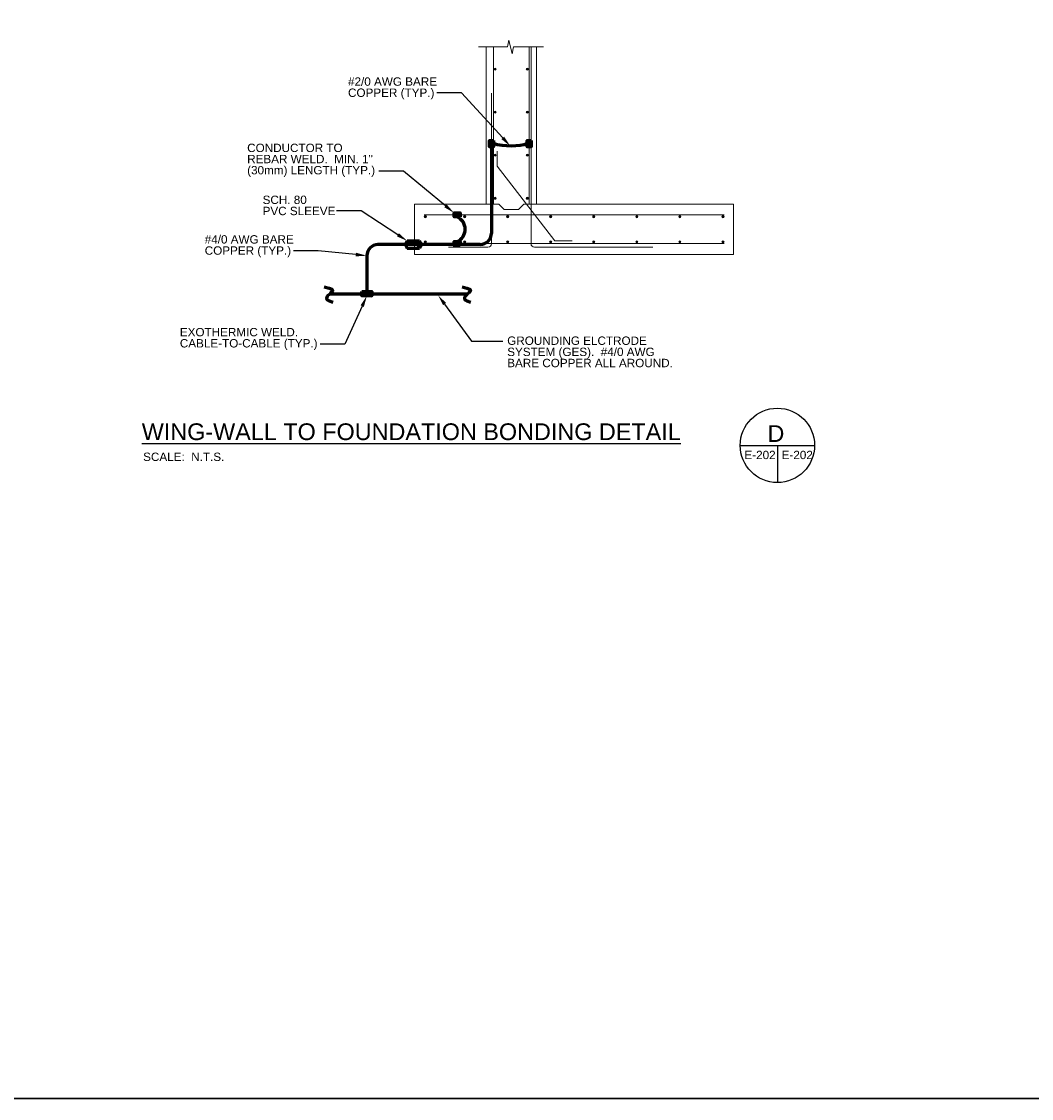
# Model space of a CAD drawing. Header units: inches. Extents: x 296 to 8995, y 82 to 10070.
# Tile 5 of 16: x 1394 to 2480, y 6409 to 7568. Entities that reach past the tile are written whole.
import ezdxf
from ezdxf import colors
from ezdxf.entities.mleader import LeaderData, LeaderLine
from ezdxf.math import Vec2, Vec3

# ---------------------------------------------------------------- set-up
doc = ezdxf.new("R2010")
doc.units = ezdxf.units.IN
doc.header["$MEASUREMENT"] = 0
for name, color, linetype, lineweight in [('E-ANNO-TEXT', 7, 'Continuous', 25), ('E-GND-GES', 92, 'Continuous', 60), ('S-FNDN-FTNG', 253, 'Continuous', 13), ('S-REIN-RBAR', 5, 'Continuous', 13)]:
    doc.layers.add(name, color=color, linetype=linetype, lineweight=lineweight)
doc.styles.get("Standard").update_dxf_attribs({"font": 'arial.ttf'})

# ---------------------------------------------------------------- blocks, each defined once
blk = doc.blocks.new('REINFDOT')
for radius in [0.003125, 0.001875, 0.000625]:
    blk.add_circle((0, 0), radius)
blk = doc.blocks.new('REINF. DOT')
at = {"layer": 'S-REIN-RBAR', "xscale": 100, "yscale": 100, "zscale": 100, "rotation": 90.00000000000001}
blk.add_blockref('REINFDOT', (36.53340474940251, 24.58942908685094), dxfattribs=at)
blk = doc.blocks.new('REINF. DOT_1')
at = {"layer": 'S-REIN-RBAR', "extrusion": (0, 0, -1), "xscale": 100, "yscale": -100, "zscale": 100, "rotation": 89.99999999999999}
blk.add_blockref('REINFDOT', (-36.53340474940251, 24.58942908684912), dxfattribs=at)

msp = doc.modelspace()

# ---------------------------------------------------------------- hatches: boundary and pattern name
at = {"layer": 'E-GND-GES'}
h = msp.add_hatch(color=256, dxfattribs=at)
h.dxf.hatch_style = 1
h.paths.add_polyline_path([(1896.830293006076, 7439.548930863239), (1896.830293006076, 7432.98182640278), (1901.163985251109, 7432.98182640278), (1901.163985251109, 7439.548930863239)])
h = msp.add_hatch(color=256, dxfattribs=at)
h.dxf.hatch_style = 1
h.paths.add_polyline_path([(1937.568567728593, 7439.548930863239), (1937.568567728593, 7432.98182640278), (1941.902259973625, 7432.98182640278), (1941.902259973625, 7439.548930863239)])
h = msp.add_hatch(color=256, dxfattribs=at)
h.dxf.hatch_style = 1
h.paths.add_polyline_path([(1858.906581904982, 7357.364687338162), (1865.459922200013, 7357.364687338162), (1865.459922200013, 7361.698379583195), (1858.906581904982, 7361.698379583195)])
h = msp.add_hatch(color=256, dxfattribs=at)
h.dxf.hatch_style = 1
h.paths.add_polyline_path([(1858.906581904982, 7326.507544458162), (1865.459922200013, 7326.507544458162), (1865.459922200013, 7330.841236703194), (1858.906581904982, 7330.841236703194)])
h = msp.add_hatch(color=256, dxfattribs=at)
h.dxf.hatch_style = 1
h.paths.add_polyline_path([(1770.618242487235, 7277.138178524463), (1759.511561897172, 7277.138178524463), (1765.064902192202, 7274.761244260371), (1770.618242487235, 7274.761244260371)])
h.paths.add_polyline_path([(1759.511561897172, 7277.138178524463), (1759.511561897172, 7274.761244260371), (1765.064902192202, 7274.761244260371)], flags=17)
h.paths.add_polyline_path([(1765.064902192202, 7274.761244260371), (1759.511561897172, 7274.761244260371), (1759.511561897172, 7272.38430999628), (1770.618242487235, 7272.38430999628)])
h.paths.add_polyline_path([(1770.618242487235, 7274.699554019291, -0.01514835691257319), (1765.064902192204, 7274.761244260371), (1770.618242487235, 7272.38430999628)])
h = msp.add_hatch(color=256, dxfattribs=at)
h.dxf.hatch_style = 1
h.paths.add_polyline_path([(1770.618242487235, 7274.761244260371), (1765.064902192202, 7274.761244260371), (1770.618242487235, 7272.38430999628)])

# ---------------------------------------------------------------- linework, layer by layer
at = {"layer": 'E-ANNO-TEXT'}
for p, q in [((2166.630756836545, 7111.612818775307), (2246.630756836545, 7111.612818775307)), ((2206.630756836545, 7111.612818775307), (2206.630756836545, 7071.612818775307))]:
    msp.add_line(p, q, dxfattribs=at)
msp.add_circle((2206.630756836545, 7111.612818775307), 40, dxfattribs=at)
at = {"layer": 'E-GND-GES'}
for p, q in [((1898.997139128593, 7433.995590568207), (1898.997139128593, 7339.729744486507)), ((1865.459922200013, 7327.729744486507), (1777.064902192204, 7327.729744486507)), ((1808.550269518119, 7331.572588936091), (1821.644540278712, 7331.572588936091)), ((1808.550269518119, 7323.916916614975), (1821.644540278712, 7323.916916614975)), ((1886.997139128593, 7327.729744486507), (1865.459922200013, 7327.729744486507)), ((1765.064902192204, 7315.729744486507), (1765.064902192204, 7274.761244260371)), ((1759.511561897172, 7277.138178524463), (1770.618242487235, 7272.38430999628)), ((1725.497853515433, 7274.761244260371), (1873.678956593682, 7274.761244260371))]:
    msp.add_line(p, q, dxfattribs=at)
at = {"layer": 'E-GND-GES', "lineweight": 30}
msp.add_lwpolyline([(307.9054851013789, 10069.93255005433), (8994.96191506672, 10069.93255005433), (8994.96191506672, 6408.870397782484), (307.9054851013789, 6408.870397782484)], close=True, dxfattribs=at)
at = {"layer": 'E-GND-GES'}
for points in [[(1901.163985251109, 7439.548930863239), (1901.163985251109, 7432.98182640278), (1896.830293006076, 7432.98182640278), (1896.830293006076, 7439.548930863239)], [(1941.902259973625, 7439.548930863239), (1941.902259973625, 7432.98182640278), (1937.568567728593, 7432.98182640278), (1937.568567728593, 7439.548930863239)], [(1865.459922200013, 7357.364687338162), (1858.906581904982, 7357.364687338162), (1858.906581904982, 7361.698379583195), (1865.459922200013, 7361.698379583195)], [(1865.459922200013, 7326.507544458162), (1858.906581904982, 7326.507544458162), (1858.906581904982, 7330.841236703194), (1865.459922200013, 7330.841236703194)], [(1759.511561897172, 7277.138178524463), (1770.618242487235, 7277.138178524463), (1770.618242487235, 7272.38430999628), (1759.511561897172, 7272.38430999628)]]:
    msp.add_lwpolyline(points, close=True, dxfattribs=at)
for centre, radius, start, end in [((1856.441364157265, 7344.102962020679), 14.45138868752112, 293.4110137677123, 66.58898623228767), ((1886.997139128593, 7339.729744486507), 12, 270, 0), ((1777.064902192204, 7315.729744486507), 12, 90, 180)]:
    msp.add_arc(centre, radius, start, end, dxfattribs=at)
for points in [[(1937.568567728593, 7436.265378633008), (1928.961759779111, 7432.860797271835), (1912.916426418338, 7432.569234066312), (1901.163985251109, 7436.265378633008)], [(1808.550269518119, 7331.572588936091), (1806.582474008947, 7328.780833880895), (1806.633934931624, 7326.287792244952), (1808.550269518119, 7323.916916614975)], [(1821.644540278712, 7331.572588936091), (1819.67674476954, 7328.780833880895), (1819.728205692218, 7326.287792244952), (1821.644540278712, 7323.916916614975)], [(1821.644540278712, 7331.572588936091), (1823.612335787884, 7328.780833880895), (1823.560874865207, 7326.287792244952), (1821.644540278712, 7323.916916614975)], [(1719.245509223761, 7282.258268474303), (1728.508388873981, 7280.234811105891), (1728.688802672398, 7277.255156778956), (1725.237827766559, 7274.608943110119), (1721.13564211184, 7271.071575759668), (1721.617775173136, 7267.297206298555), (1728.528115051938, 7265.771388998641)], [(1867.42661230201, 7282.258268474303), (1876.689491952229, 7280.234811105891), (1876.869905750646, 7277.255156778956), (1873.418930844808, 7274.608943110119), (1869.316745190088, 7271.071575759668), (1869.798878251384, 7267.297206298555), (1876.709218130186, 7265.771388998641)]]:
    msp.add_open_spline(points, degree=3, dxfattribs=at)
at = {"layer": 'S-FNDN-FTNG'}
for p, q in [((1893.449699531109, 7371.102962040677), (1893.449699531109, 7540.356386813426)), ((1901.163985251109, 7371.102962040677), (1901.163985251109, 7540.356386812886)), ((1939.735413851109, 7371.102962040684), (1939.735413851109, 7540.356386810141)), ((1941.663985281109, 7328.674390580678), (1941.663985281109, 7540.356386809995)), ((1899.235413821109, 7328.674390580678), (1899.235413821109, 7490.674390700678)), ((1912.735413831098, 7365.357186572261), (1906.989638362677, 7371.102962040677)), ((1928.163985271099, 7365.357186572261), (1933.90976073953, 7371.102962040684)), ((1826.718356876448, 7359.531533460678), (2149.23833111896, 7359.531533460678)), ((1912.735413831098, 7365.357186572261), (1928.163985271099, 7365.357186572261)), ((1826.718356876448, 7328.674390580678), (2149.23833111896, 7328.674390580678)), ((1852.949699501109, 7324.817247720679), (1895.378270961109, 7324.817247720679)), ((2072.806842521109, 7324.817247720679), (1945.521128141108, 7324.817247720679))]:
    msp.add_line(p, q, dxfattribs=at)
at = {"layer": 'S-FNDN-FTNG', "linetype": 'Continuous', "lineweight": 0}
msp.add_line((1947.449699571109, 7540.35638680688, -13.57600394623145), (1947.449699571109, 7371.102962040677), dxfattribs=at)
at = {"layer": 'S-FNDN-FTNG', "elevation": -13.57600394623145, "flags": 128}
for points in [[(1955.163985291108, 7540.35638680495), (1932.291412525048, 7540.356386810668), (1922.929084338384, 7540.356386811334), (1921.264670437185, 7533.032965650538), (1917.935842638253, 7547.679807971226), (1916.27142873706, 7540.356386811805), (1885.33623950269, 7540.356386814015)], [(1905.207761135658, 7428.163902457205), (1905.207761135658, 7411.956657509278), (1967.135760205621, 7331.731982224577), (1985.858551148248, 7331.731982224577)]]:
    msp.add_lwpolyline(points, dxfattribs=at)
at = {"layer": 'S-FNDN-FTNG', "flags": 128}
msp.add_lwpolyline([(1933.909760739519, 7371.102962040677), (2159.592556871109, 7371.102962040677), (2159.592556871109, 7317.102962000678), (1816.306842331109, 7317.102962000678), (1816.306842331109, 7371.102962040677), (1906.989638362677, 7371.102962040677)], dxfattribs=at)
at = {"layer": 'S-FNDN-FTNG'}
msp.add_arc((1895.378270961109, 7328.674390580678), 3.857142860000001, 270, 0, dxfattribs=at)
at = {"layer": 'S-FNDN-FTNG', "extrusion": (0, 0, -1)}
msp.add_arc((-1945.521128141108, 7328.674390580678), 3.857142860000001, 270, 0, dxfattribs=at)

# ---------------------------------------------------------------- block references
at = {"layer": 'S-FNDN-FTNG', "extrusion": (0, 0, -1), "xscale": 3.85714286, "yscale": 3.85714286, "zscale": 3.85714286, "rotation": 180}
for p in [(-1762.177995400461, 7611.251711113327), (-1762.177995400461, 7564.965996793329), (-1762.177995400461, 7518.680282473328), (-1762.177995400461, 7472.39456815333), (-1686.96370963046, 7452.447902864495), (-1729.392281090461, 7452.447902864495), (-1775.67799541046, 7452.447902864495), (-1821.963709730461, 7452.447902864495), (-1868.249424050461, 7452.447902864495), (-1914.535138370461, 7452.447902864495), (-1960.820852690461, 7452.447902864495), (-2007.106567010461, 7452.447902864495)]:
    msp.add_blockref('REINF. DOT_1', p, dxfattribs=at)
at = {"layer": 'S-FNDN-FTNG', "xscale": 3.85714286, "yscale": 3.85714286, "zscale": 3.85714286, "rotation": 180}
for p in [(2078.721403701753, 7611.251711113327), (2078.721403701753, 7564.965996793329), (2078.721403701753, 7518.680282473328), (2078.721403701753, 7472.39456815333)]:
    msp.add_blockref('REINF. DOT', p, dxfattribs=at)
at = {"layer": 'S-FNDN-FTNG', "xscale": 3.85714286, "yscale": 3.85714286, "zscale": 3.85714286}
for p in [(1686.96370963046, 7235.758021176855), (1729.392281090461, 7235.758021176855), (1775.67799541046, 7235.758021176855), (1821.963709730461, 7235.758021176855), (1868.249424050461, 7235.758021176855), (1914.535138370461, 7235.758021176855), (1960.820852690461, 7235.758021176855), (2007.106567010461, 7235.758021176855)]:
    msp.add_blockref('REINF. DOT', p, dxfattribs=at)

# ---------------------------------------------------------------- texts
at = {"layer": 'E-ANNO-TEXT', "char_height": 9, "attachment_point": 1, "line_spacing_factor": 0.8}
for s, width, heights, insert in [('\\A1;#2/0 AWG BARE COPPER (TYP.)', 103.9056703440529, [33.9583328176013], (1744.844021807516, 7507.571483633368)), ('\\A1;CONDUCTOR TO REBAR WELD.  MIN. 1" (30mm) LENGTH (TYP.)', 139.1863375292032, [46.44091476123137], (1636.361466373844, 7436.22053391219)), ('\\A1;SCH. 80\\PPVC SLEEVE', 83.6945475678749, [23.64337249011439], (1652.963756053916, 7380.322842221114)), ('\\A1;#4/0 AWG BARE COPPER (TYP.)', 103.9056703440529, [33.9583328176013], (1590.722958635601, 7337.731503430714)), ('\\A1;EXOTHERMIC WELD.\\PCABLE-TO-CABLE (TYP.)', 155.2993761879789, [30.8691158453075], (1563.960669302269, 7237.934851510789)), ('\\A1;GROUNDING ELCTRODE SYSTEM (GES).  #4/0 AWG BARE COPPER ALL AROUND.', 183.9896516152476, [46.47388110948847], (1916.057561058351, 7228.738047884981))]:
    msp.add_mtext_dynamic_manual_height_columns(s, width=width, gutter_width=48.00000000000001, heights=heights, dxfattribs=dict(at, insert=insert))
at = {"layer": 'E-ANNO-TEXT', "attachment_point": 1}
for s, width, insert, char_height in [('{\\LWING-WALL TO FOUNDATION BONDING DETAIL^I}', 709.589077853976, (1522.983156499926, 7135.290067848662), 18), ('D', 36.46648633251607, (2195.958229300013, 7133.32718728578), 18), ('SCALE:  N.T.S.', 103.0824087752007, (1524.482859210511, 7103.807261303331), 9), ('E-202', 35.41571887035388, (2171.199599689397, 7105.795007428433), 9), ('E-202', 35.41571887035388, (2211.199599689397, 7105.795007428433), 9)]:
    msp.add_mtext_dynamic_manual_height_columns(s, width=width, gutter_width=48.00000000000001, heights=[0], dxfattribs=dict(at, insert=insert, char_height=char_height))

# ---------------------------------------------------------------- leaders
at = {"layer": 'E-ANNO-TEXT'}
ml = msp.add_multileader_mtext('Standard', dxfattribs=at)
ml.set_content('', color=256)
ml.set_leader_properties()
ml.build(insert=Vec2(0, 0))
ml.multileader.update_dxf_attribs({"dogleg_length": 0.36, "arrow_head_size": 12, "scale": 48})
ctx = ml.context
ctx.base_point, ctx.scale, ctx.char_height, ctx.arrow_head_size, ctx.landing_gap_size, ctx.plane_origin = Vec3(1831.788954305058, 7490.755250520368), 48, 8.64, 12, 4.32, Vec3(1279.877935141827, 7522.875236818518)
ctx.text_align_type = 2
notes = []
notes.append((ctx, [(1, (1, 1, 0), (1867.006727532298, 7490.755250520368), (-1, 0), 26.57777322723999, [(0, [(1919.386215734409, 7433.60539954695)], 0, [])])]))
ctx.mtext.insert, ctx.mtext.alignment, ctx.mtext.flow_direction = Vec3(1836.108954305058, 7495.075250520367), 3, 5
ml = msp.add_multileader_mtext('Standard', dxfattribs=at)
ml.set_content('', color=256)
ml.set_leader_properties()
ml.build(insert=Vec2(0, 0))
ml.multileader.update_dxf_attribs({"dogleg_length": 0.36, "arrow_head_size": 12, "scale": 48})
ctx = ml.context
ctx.base_point, ctx.scale, ctx.char_height, ctx.arrow_head_size, ctx.landing_gap_size, ctx.plane_origin = Vec3(1769.293427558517, 7406.786895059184), 48, 8.64, 12, 4.32, Vec3(1272.419721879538, 7445.114127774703)
ctx.text_align_type = 2
notes.append((ctx, [(1, (1, 1, 0), (1804.511200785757, 7406.786895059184), (-1, 0), 26.57777322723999, [(0, [(1858.906581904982, 7361.698379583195)], 0, [])])]))
ctx.mtext.insert, ctx.mtext.alignment, ctx.mtext.flow_direction = Vec3(1773.613427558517, 7411.106895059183), 3, 5
ml = msp.add_multileader_mtext('Standard', dxfattribs=at)
ml.set_content('', color=256)
ml.set_leader_properties()
ml.build(insert=Vec2(0, 0))
ml.multileader.update_dxf_attribs({"dogleg_length": 0.36, "arrow_head_size": 12, "scale": 48})
ctx = ml.context
ctx.base_point, ctx.scale, ctx.char_height, ctx.arrow_head_size, ctx.landing_gap_size, ctx.plane_origin = Vec3(1723.906029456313, 7363.847658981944), 48, 8.64, 12, 4.32, Vec3(1171.730391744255, 7390.735067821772)
ctx.text_align_type = 2
notes.append((ctx, [(1, (1, 1, 0), (1759.123802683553, 7363.847658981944), (-1, 0), 26.57777322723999, [(0, [(1808.550269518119, 7331.572588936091)], 0, [])])]))
ctx.mtext.insert, ctx.mtext.alignment, ctx.mtext.flow_direction = Vec3(1728.226029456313, 7368.167658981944), 3, 5
ml = msp.add_multileader_mtext('Standard', dxfattribs=at)
ml.set_content('', color=256)
ml.set_leader_properties()
ml.build(insert=Vec2(0, 0))
ml.multileader.update_dxf_attribs({"dogleg_length": 0.36, "arrow_head_size": 12, "scale": 48})
ctx = ml.context
ctx.base_point, ctx.scale, ctx.char_height, ctx.arrow_head_size, ctx.landing_gap_size, ctx.plane_origin = Vec3(1677.667891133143, 7320.915270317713), 48, 8.64, 12, 4.32, Vec3(1125.756871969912, 7353.035256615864)
ctx.text_align_type = 2
notes.append((ctx, [(1, (1, 1, 0), (1712.885664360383, 7320.915270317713), (-1, 0), 26.57777322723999, [(0, [(1765.064902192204, 7315.729744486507)], 0, [])])]))
ctx.mtext.insert, ctx.mtext.alignment, ctx.mtext.flow_direction = Vec3(1681.987891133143, 7325.235270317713), 3, 5
ml = msp.add_multileader_mtext('Standard', dxfattribs=at)
ml.set_content('', color=256)
ml.set_leader_properties()
ml.build(insert=Vec2(0, 0))
ml.multileader.update_dxf_attribs({"text_right_attachment_type": 3, "dogleg_length": 0.36, "arrow_head_size": 12, "scale": 48})
ctx = ml.context
ctx.base_point, ctx.scale, ctx.char_height, ctx.arrow_head_size, ctx.landing_gap_size, ctx.plane_origin = Vec3(1706.190779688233, 7220.544726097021), 48, 8.64, 12, 4.32, Vec3(1279.566975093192, 7281.233148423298)
ctx.right_attachment, ctx.text_align_type = 3, 2
notes.append((ctx, [(1, (1, 1, 0), (1741.408552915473, 7220.544726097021), (-1, 0), 26.57777322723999, [(0, [(1765.064902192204, 7272.38430999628)], 0, [])])]))
ctx.mtext.insert, ctx.mtext.alignment, ctx.mtext.flow_direction = Vec3(1710.510779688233, 7224.864726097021), 3, 5
ml = msp.add_multileader_mtext('Standard', dxfattribs=at)
ml.set_content('', color=256)
ml.set_leader_properties()
ml.build(insert=Vec2(0, 0))
ml.multileader.update_dxf_attribs({"dogleg_length": 0.36, "arrow_head_size": 12, "scale": 48})
ctx = ml.context
ctx.base_point, ctx.scale, ctx.char_height, ctx.arrow_head_size, ctx.landing_gap_size, ctx.plane_origin = Vec3(1911.345647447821, 7223.790146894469), 48, 8.64, 12, 4.32, Vec3(1714.541465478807, 7094.392385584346)
notes.append((ctx, [(0, (1, 1, 0), (1877.745216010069, 7223.790146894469), (1, 0), 33.6004314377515, [(0, [(1841.589317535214, 7273.332070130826)], 0, [])])]))
ctx.mtext.insert, ctx.mtext.flow_direction = Vec3(1915.66564744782, 7228.110146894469), 5
for ctx, leaders in notes:
    for number, flags, end, landing, length, lines in leaders:
        leader = LeaderData()
        leader.index, (leader.has_last_leader_line, leader.has_dogleg_vector, leader.attachment_direction) = number, flags
        leader.last_leader_point, leader.dogleg_vector, leader.dogleg_length = Vec3(end), Vec3(landing), length
        for number, points, colour, breaks in lines:
            line = LeaderLine()
            line.index, line.vertices, line.color, line.breaks = number, Vec3.list(points), colors.encode_raw_color(colour), breaks
            leader.lines.append(line)
        ctx.leaders.append(leader)

doc.saveas('drawing.dxf')
